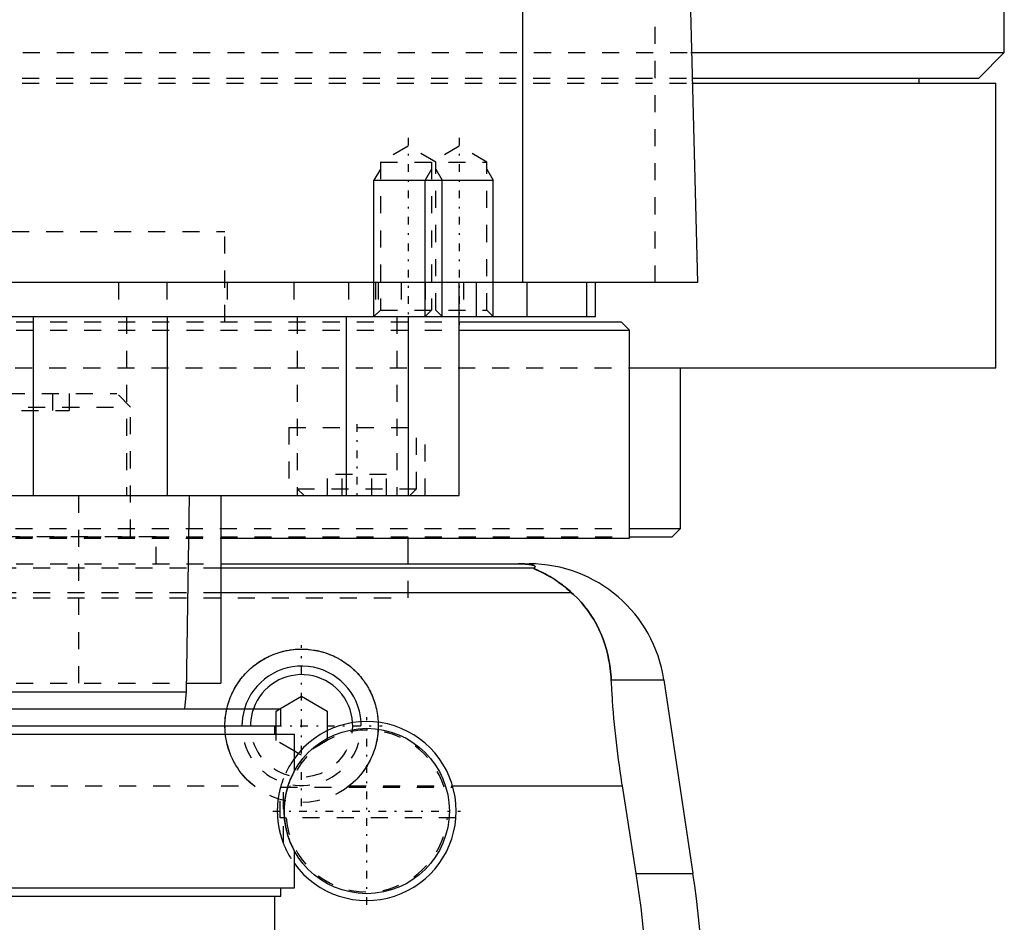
# Model space of a CAD drawing. Extents: x -90 to 90, y -146 to 645.
# Tile 6 of 14: x 22 to 80, y -21 to 32. Entities that reach past the tile are written whole.
import ezdxf

# ---------------------------------------------------------------- set-up
doc = ezdxf.new("R2010")
doc.units = 0
doc.linetypes.add('CENTER', pattern=[1.5, 0.45, -0.5, 0.05, -0.5])
doc.linetypes.add('DASHED', pattern=[2, 1, -1])
for name, color, linetype in [('AM_0', 7, 'CONTINUOUS'), ('AM_10', 7, 'CONTINUOUS'), ('AM_3', 7, 'DASHED'), ('AM_7', 7, 'CENTER')]:
    doc.layers.add(name, color=color, linetype=linetype)

msp = doc.modelspace()

# ---------------------------------------------------------------- linework, layer by layer
at = {"layer": 'AM_0', "color": 7, "linetype": 'CONTINUOUS'}
for p, q in [((80, 30), (80, 291.5)), ((51.744, 16.5), (51.744, 77.05)), ((60.5, 73.35), (62, 16.5)), ((61.608, 30), (80, 30)), ((78.5, 28.5), (80, 30)), ((61.649, 28.5), (78.5, 28.5)), ((75, 28.2), (75, 28.5)), ((61.658, 28.2), (79.5, 28.2)), ((79.5, 11.5), (79.5, 28.2)), ((62, 16.5), (-62, 16.5)), ((48, 4), (48, 16.5)), ((49, 16.5), (49, 14.5)), ((52, 14.5), (52, 16.5)), ((55.474, 16.5), (55.474, 14.5)), ((56, 14.5), (56, 16.5)), ((-56, 14.5), (56, 14.5)), ((23, 14.5), (23, 4)), ((30.85, 14.5), (30.85, 4)), ((41.361, 14.5), (41.361, 4)), ((45.003, 14.5), (45.003, 4)), ((48.014, 14.2), (57.5, 14.2)), ((58, 13.7), (57.5, 14.2)), ((48.014, 13.7), (58, 13.7)), ((58, 1.5), (58, 13.7)), ((58.063, 11.5), (79.5, 11.5)), ((61, 2.08), (61, 11.5)), ((-48, 4), (48, 4)), ((32, -7.5), (32.175, 4)), ((34, 4), (34, -7)), ((58.042, 2.08), (61, 2.08)), ((60.5, 1.58), (61, 2.08)), ((34.039, 1.5), (58, 1.5)), ((45, 0), (45, 1.5)), ((58.019, 1.58), (60.5, 1.58)), ((34, 0), (52.11, 0)), ((52.378, -0.254), (34, -0.254)), ((54.6, -1.693), (34, -1.693)), ((56.932, -6.813), (60.021, -6.813)), ((60.021, -6.813), (61.724, -18.159)), ((-32, -7.5), (32, -7.5)), ((31.9, -8.5), (32, -7.5)), ((32.008, -7), (34, -7)), ((37.482, -8.5), (38.75, -7.768)), ((38.75, -7.768), (40.25, -8.634)), ((-37.525, -8.5), (37.525, -8.5)), ((37.525, -9.5), (37.525, -8.5)), ((40.25, -8.634), (40.25, -9.793)), ((-37.525, -9.5), (37.525, -9.5)), ((37.175, -10), (37.175, -9.5)), ((37.25, -10), (37.25, -9.5)), ((-38.325, -10), (38.325, -10)), ((38.325, -12.163), (38.325, -10)), ((38.557, -11.121), (38.325, -10.987)), ((47.616, -13.032), (57.58, -13.032)), ((58.394, -18.159), (57.58, -13.032)), ((38.325, -19), (38.325, -16.837)), ((58.394, -18.159), (61.724, -18.159)), ((-38.325, -19), (38.325, -19)), ((37.525, -19.5), (37.525, -19)), ((-37.525, -19.5), (37.525, -19.5)), ((37.175, -23), (37.175, -19.5))]:
    msp.add_line(p, q, dxfattribs=at)
for points in [[(52.378, -0.254, 0), (52.391, -0.247, 0), (52.412, -0.231, 0), (52.43, -0.216, 0), (52.437, -0.209, 0), (52.443, -0.201, 0), (52.451, -0.186, 0), (52.454, -0.171, 0), (52.452, -0.157, 0), (52.445, -0.142, 0), (52.432, -0.128, 0), (52.423, -0.121, 0), (52.413, -0.113, 0), (52.386, -0.099, 0), (52.348, -0.084, 0), (52.298, -0.069, 0), (52.234, -0.053, 0), (52.189, -0.045, 0), (52.175, -0.043, 0), (52.16, -0.04, 0), (52.153, -0.039, 0), (52.145, -0.038, 0), (52.129, -0.036, 0), (52.113, -0.033, 0), (52.105, -0.032, 0), (52.096, -0.031, 0), (52.077, -0.029, 0), (52.057, -0.026, 0), (52.046, -0.025, 0), (52.035, -0.024, 0), (52.012, -0.022, 0), (51.988, -0.019, 0), (51.962, -0.017, 0), (51.934, -0.015, 0), (51.905, -0.013, 0), (51.89, -0.012, 0), (51.874, -0.011, 0), (51.842, -0.009, 0), (51.822, -0.008, 0), (51.816, -0.007, 0), (51.81, -0.007, 0), (51.807, -0.007, 0), (51.803, -0.007, 0), (51.797, -0.007, 0), (51.79, -0.006, 0), (51.784, -0.006, 0), (51.777, -0.006, 0), (51.77, -0.005, 0), (51.766, -0.005, 0), (51.763, -0.005, 0), (51.756, -0.005, 0), (51.748, -0.004, 0), (51.741, -0.004, 0), (51.734, -0.004, 0), (51.726, -0.004, 0), (51.723, -0.004, 0), (51.719, -0.003, 0), (51.712, -0.003, 0), (51.704, -0.003, 0), (51.697, -0.003, 0), (51.689, -0.003, 0), (51.682, -0.002, 0), (51.678, -0.002, 0), (51.674, -0.002, 0), (51.666, -0.002, 0), (51.657, -0.002, 0), (51.653, -0.002, 0), (51.649, -0.002, 0), (51.64, -0.001, 0), (51.631, -0.001, 0), (51.627, -0.001, 0), (51.623, -0.001, 0), (51.614, -0.001, 0), (51.605, -0.001, 0), (51.596, -0.001, 0), (51.587, -0.001, 0), (51.579, 0, 0), (51.574, 0, 0), (51.57, 0, 0), (51.562, 0, 0), (51.553, 0, 0), (51.544, 0, 0), (51.535, 0, 0), (51.525, 0, 0), (51.521, 0, 0), (51.516, 0, 0), (51.506, 0, 0), (51.497, 0, 0), (51.492, 0, 0)], [(54.6, -1.693, 0), (54.508, -1.609, 0), (54.325, -1.451, 0), (54.145, -1.305, 0), (54.057, -1.237, 0), (53.97, -1.172, 0), (53.799, -1.049, 0), (53.635, -0.938, 0), (53.477, -0.838, 0), (53.327, -0.748, 0), (53.184, -0.667, 0), (53.116, -0.63, 0), (53.051, -0.595, 0), (52.927, -0.531, 0), (52.812, -0.475, 0), (52.704, -0.424, 0), (52.644, -0.396, 0), (52.628, -0.389, 0), (52.612, -0.382, 0), (52.604, -0.378, 0), (52.596, -0.374, 0), (52.581, -0.367, 0), (52.566, -0.361, 0), (52.551, -0.354, 0), (52.537, -0.347, 0), (52.523, -0.341, 0), (52.516, -0.338, 0), (52.509, -0.335, 0), (52.496, -0.329, 0), (52.484, -0.323, 0), (52.478, -0.32, 0), (52.472, -0.317, 0), (52.46, -0.312, 0), (52.449, -0.307, 0), (52.444, -0.304, 0), (52.439, -0.302, 0), (52.429, -0.297, 0), (52.421, -0.292, 0), (52.412, -0.288, 0), (52.405, -0.284, 0), (52.398, -0.28, 0), (52.395, -0.278, 0), (52.392, -0.276, 0), (52.387, -0.272, 0), (52.383, -0.269, 0), (52.38, -0.266, 0), (52.377, -0.263, 0), (52.376, -0.261, 0), (52.375, -0.26, 0), (52.375, -0.259, 0), (52.376, -0.257, 0), (52.377, -0.255, 0), (52.378, -0.254, 0)], [(56.932, -6.813, 0), (56.922, -6.646, 0), (56.893, -6.315, 0), (56.85, -5.988, 0), (56.824, -5.825, 0), (56.795, -5.664, 0), (56.727, -5.345, 0), (56.647, -5.031, 0), (56.554, -4.722, 0), (56.448, -4.418, 0), (56.329, -4.121, 0), (56.266, -3.975, 0), (56.199, -3.83, 0), (56.056, -3.547, 0), (55.9, -3.271, 0), (55.733, -3.003, 0), (55.554, -2.744, 0), (55.363, -2.494, 0), (55.263, -2.372, 0), (55.16, -2.253, 0), (54.945, -2.021, 0), (54.718, -1.8, 0), (54.6, -1.693, 0)], [(34.362, -8.5, 0), (34.376, -8.442, 0), (34.406, -8.325, 0), (34.439, -8.209, 0), (34.457, -8.152, 0), (34.475, -8.094, 0), (34.514, -7.98, 0), (34.557, -7.867, 0), (34.602, -7.755, 0), (34.65, -7.645, 0), (34.701, -7.535, 0), (34.728, -7.481, 0), (34.755, -7.428, 0), (34.812, -7.322, 0), (34.872, -7.218, 0), (34.934, -7.115, 0), (34.998, -7.015, 0), (35.065, -6.917, 0), (35.099, -6.869, 0), (35.134, -6.821, 0), (35.206, -6.727, 0), (35.279, -6.636, 0), (35.317, -6.591, 0), (35.354, -6.547, 0), (35.431, -6.461, 0), (35.51, -6.377, 0), (35.55, -6.336, 0), (35.59, -6.296, 0), (35.673, -6.217, 0), (35.758, -6.139, 0), (35.846, -6.063, 0), (35.936, -5.988, 0), (36.029, -5.916, 0), (36.077, -5.88, 0), (36.125, -5.845, 0), (36.223, -5.777, 0), (36.323, -5.711, 0), (36.426, -5.647, 0), (36.53, -5.586, 0), (36.637, -5.527, 0), (36.691, -5.499, 0), (36.745, -5.471, 0), (36.855, -5.418, 0), (36.967, -5.368, 0), (37.08, -5.321, 0), (37.195, -5.277, 0), (37.31, -5.237, 0), (37.369, -5.217, 0), (37.427, -5.199, 0), (37.545, -5.164, 0), (37.663, -5.133, 0), (37.782, -5.105, 0), (37.902, -5.081, 0), (38.021, -5.059, 0), (38.081, -5.05, 0), (38.141, -5.041, 0), (38.261, -5.027, 0), (38.38, -5.015, 0), (38.499, -5.007, 0), (38.618, -5.002, 0), (38.736, -5, 0), (38.794, -5, 0), (38.853, -5.001, 0), (38.971, -5.005, 0), (39.09, -5.013, 0), (39.15, -5.018, 0), (39.21, -5.024, 0), (39.329, -5.037, 0), (39.449, -5.055, 0), (39.509, -5.064, 0), (39.569, -5.075, 0), (39.688, -5.099, 0), (39.808, -5.126, 0), (39.926, -5.156, 0), (40.044, -5.19, 0), (40.161, -5.227, 0), (40.219, -5.247, 0), (40.277, -5.267, 0), (40.392, -5.31, 0), (40.505, -5.356, 0), (40.617, -5.406, 0), (40.728, -5.458, 0), (40.837, -5.513, 0), (40.891, -5.542, 0), (40.944, -5.571, 0), (41.049, -5.632, 0), (41.152, -5.695, 0), (41.253, -5.76, 0), (41.351, -5.828, 0), (41.447, -5.898, 0), (41.495, -5.934, 0), (41.541, -5.97, 0), (41.632, -6.044, 0), (41.721, -6.12, 0), (41.807, -6.197, 0), (41.89, -6.276, 0), (41.97, -6.357, 0), (42.01, -6.398, 0), (42.049, -6.44, 0), (42.127, -6.526, 0), (42.203, -6.614, 0), (42.276, -6.705, 0), (42.348, -6.798, 0), (42.418, -6.893, 0), (42.452, -6.942, 0), (42.486, -6.991, 0), (42.551, -7.091, 0), (42.613, -7.192, 0), (42.644, -7.244, 0), (42.673, -7.296, 0), (42.731, -7.402, 0), (42.786, -7.509, 0), (42.812, -7.563, 0), (42.837, -7.618, 0), (42.886, -7.728, 0), (42.932, -7.839, 0), (42.975, -7.952, 0), (43.015, -8.066, 0), (43.052, -8.181, 0), (43.07, -8.239, 0), (43.086, -8.297, 0), (43.117, -8.413, 0), (43.144, -8.53, 0), (43.168, -8.647, 0), (43.19, -8.765, 0), (43.207, -8.883, 0), (43.215, -8.942, 0), (43.222, -9, 0), (43.234, -9.118, 0), (43.242, -9.235, 0), (43.245, -9.293, 0)], [(57.58, -13.032, 0), (57.553, -12.861, 0), (57.501, -12.52, 0), (57.451, -12.18, 0), (57.427, -12.01, 0), (57.403, -11.84, 0), (57.357, -11.498, 0), (57.313, -11.155, 0), (57.27, -10.81, 0), (57.23, -10.464, 0), (57.191, -10.117, 0), (57.173, -9.943, 0), (57.155, -9.769, 0), (57.12, -9.42, 0), (57.088, -9.071, 0), (57.058, -8.723, 0), (57.03, -8.374, 0), (57.004, -8.026, 0), (56.992, -7.852, 0), (56.981, -7.678, 0), (56.96, -7.331, 0), (56.941, -6.985, 0), (56.932, -6.813, 0)], [(57.2, -41.616, 0), (57.366, -40.978, 0), (57.676, -39.685, 0), (57.958, -38.376, 0), (58.088, -37.717, 0), (58.21, -37.055, 0), (58.431, -35.726, 0), (58.62, -34.395, 0), (58.777, -33.067, 0), (58.902, -31.746, 0), (58.995, -30.438, 0), (59.03, -29.791, 0), (59.057, -29.149, 0), (59.089, -27.883, 0), (59.094, -26.642, 0), (59.071, -25.384, 0), (59.018, -24.102, 0), (58.935, -22.799, 0), (58.882, -22.142, 0), (58.821, -21.482, 0), (58.674, -20.156, 0), (58.495, -18.825, 0), (58.394, -18.159, 0)]]:
    msp.add_polyline3d(points, dxfattribs=at)
msp.add_circle((42.575, -14.5), 4.85, dxfattribs=at)
for centre, radius, start, end in [((52.11, -8), 8, 8.53297, 90), ((38.75, -9.5), 3.5, 3.92235, 163.39845), ((38.75, -9.5), 3, 3.51391, 160.52878), ((42.575, -14.5), 5.25, 215.95057, 144.04943), ((2.388, -27.062), 60, 345.96216, 8.53297)]:
    msp.add_arc(centre, radius, start, end, dxfattribs=at)
at = {"layer": 'AM_10', "color": 7, "linetype": 'CONTINUOUS'}
for p, q in [((43.379, 23.156), (43, 22.5)), ((46.379, 23.156), (46, 22.5)), ((46.621, 23.156), (47, 22.5)), ((49.621, 23.156), (50, 22.5)), ((43, 14.5), (43, 22.5)), ((43, 22.5), (50, 22.5)), ((46, 14.5), (46, 22.5)), ((47, 14.5), (47, 22.5)), ((50, 14.5), (50, 22.5))]:
    msp.add_line(p, q, dxfattribs=at)
at = {"layer": 'AM_3', "color": 6, "linetype": 'DASHED'}
for p, q in [((59.5, 16.5), (59.5, 75.489)), ((-61.608, 30), (61.608, 30)), ((-61.649, 28.5), (61.649, 28.5)), ((-61.658, 28.2), (61.658, 28.2)), ((45, 24.5), (43.379, 23.564)), ((46.621, 23.564), (45, 24.5)), ((48, 24.5), (46.379, 23.564)), ((49.621, 23.564), (48, 24.5)), ((43.379, 23.564), (43.379, 14.879)), ((43.379, 23.564), (49.621, 23.564)), ((46.379, 23.564), (46.379, 14.879)), ((46.621, 14.879), (46.621, 23.564)), ((49.621, 14.879), (49.621, 23.564)), ((-34.25, 19.5), (34.25, 19.5)), ((34.25, 14.2), (34.25, 19.5)), ((28, 16.5), (28, 14.5)), ((30.84, 16.5), (30.84, 14.5)), ((34.381, 16.5), (34.381, 14.5)), ((38.286, 16.5), (38.286, 14.5)), ((41.5, 16.5), (41.5, 14.5)), ((43.087, 16.5), (43.087, 14.5)), ((43.236, 16.5), (43.236, 14.5)), ((44.587, 16.5), (44.587, 14.5)), ((46, 16.5), (46, 14.5)), ((48.25, 16.5), (48.25, 14.5)), ((28.477, 14.5), (28.477, 4)), ((38.5, 14.5), (38.5, 4)), ((43.379, 14.879), (43, 14.5)), ((43.379, 14.879), (49.621, 14.879)), ((44.341, 14.5), (44.341, 4)), ((46.379, 14.879), (46, 14.5)), ((47, 14.5), (46.621, 14.879)), ((50, 14.5), (49.621, 14.879)), ((-48.014, 14.2), (48.014, 14.2)), ((-48.014, 13.7), (48.014, 13.7)), ((-58.063, 11.5), (58.063, 11.5)), ((13.504, 10), (27.904, 10)), ((24.137, 10), (24.137, 9)), ((25.097, 10), (25.097, 9)), ((28.704, 9.2), (27.904, 10)), ((12.704, 9.2), (28.704, 9.2)), ((16.311, 9), (25.097, 9)), ((28.704, 1.6), (28.704, 9.2)), ((38, 8), (38, 4)), ((38, 8), (46, 8)), ((45.5, 4.4), (45.5, 8)), ((46, 4), (46, 8)), ((40.268, 4), (40.268, 5.25)), ((43.732, 5.25), (40.268, 5.25)), ((41.134, 4), (41.134, 5.25)), ((42.866, 4), (42.866, 5.25)), ((43.732, 4), (43.732, 5.25)), ((38.5, 4.4), (38.9, 4)), ((38.5, 4.4), (45.5, 4.4)), ((45.1, 4), (45.5, 4.4)), ((25.65, 4), (25.65, -7)), ((-58.042, 2.08), (58.042, 2.08)), ((-58.019, 1.58), (58.019, 1.58)), ((-34.039, 1.5), (34.039, 1.5)), ((11.204, 1.6), (30.204, 1.6)), ((30.204, 0), (30.204, 1.6)), ((45, 1.5), (45, 1.58)), ((-34, 0), (34, 0)), ((45, -2), (45, 0)), ((34, -0.254), (-34, -0.254)), ((34, -1.693), (-34, -1.693)), ((-45, -2), (45, -2)), ((-45, -2), (45, -2)), ((-32.008, -7), (32.008, -7)), ((37.25, -8.634), (37.482, -8.5)), ((37.25, -9.5), (37.25, -8.634)), ((40.25, -9.793), (40.25, -10.366)), ((37.25, -10.366), (37.25, -10)), ((38.325, -10.987), (37.25, -10.366)), ((40.25, -10.366), (38.75, -11.232)), ((38.75, -11.232), (38.557, -11.121)), ((37.68, -16.399), (37.68, -12.601)), ((-35.962, -13.032), (35.962, -13.032)), ((37.5, -14.9), (37.5, -13.156)), ((37.515, -13.1), (47.635, -13.1)), ((41.538, -13.032), (47.616, -13.032)), ((47.81, -14.9), (37.5, -14.9))]:
    msp.add_line(p, q, dxfattribs=at)
for points in [[(51.492, 0, 0), (51.497, 0, 0), (51.506, 0, 0), (51.516, 0, 0), (51.521, 0, 0), (51.525, 0, 0), (51.535, 0, 0), (51.544, 0, 0), (51.553, 0, 0), (51.562, 0, 0), (51.57, 0, 0), (51.574, 0, 0), (51.579, 0, 0), (51.587, -0.001, 0), (51.596, -0.001, 0), (51.605, -0.001, 0), (51.614, -0.001, 0), (51.623, -0.001, 0), (51.627, -0.001, 0), (51.631, -0.001, 0), (51.64, -0.001, 0), (51.649, -0.002, 0), (51.653, -0.002, 0), (51.657, -0.002, 0), (51.666, -0.002, 0), (51.674, -0.002, 0), (51.678, -0.002, 0), (51.682, -0.002, 0), (51.689, -0.003, 0), (51.697, -0.003, 0), (51.704, -0.003, 0), (51.712, -0.003, 0), (51.719, -0.003, 0), (51.723, -0.004, 0), (51.726, -0.004, 0), (51.734, -0.004, 0), (51.741, -0.004, 0), (51.748, -0.004, 0), (51.756, -0.005, 0), (51.763, -0.005, 0), (51.766, -0.005, 0), (51.77, -0.005, 0), (51.777, -0.006, 0), (51.784, -0.006, 0), (51.79, -0.006, 0), (51.797, -0.007, 0), (51.803, -0.007, 0), (51.807, -0.007, 0), (51.81, -0.007, 0), (51.816, -0.007, 0), (51.822, -0.008, 0), (51.842, -0.009, 0), (51.874, -0.011, 0), (51.89, -0.012, 0), (51.905, -0.013, 0), (51.934, -0.015, 0), (51.962, -0.017, 0), (51.988, -0.019, 0), (52.012, -0.022, 0), (52.035, -0.024, 0), (52.046, -0.025, 0), (52.057, -0.026, 0), (52.077, -0.029, 0), (52.096, -0.031, 0), (52.105, -0.032, 0), (52.113, -0.033, 0), (52.129, -0.036, 0), (52.145, -0.038, 0), (52.153, -0.039, 0), (52.16, -0.04, 0), (52.175, -0.043, 0), (52.189, -0.045, 0), (52.234, -0.053, 0), (52.298, -0.069, 0), (52.348, -0.084, 0), (52.386, -0.099, 0), (52.413, -0.113, 0), (52.423, -0.121, 0), (52.432, -0.128, 0), (52.445, -0.142, 0), (52.452, -0.157, 0), (52.454, -0.171, 0), (52.451, -0.186, 0), (52.443, -0.201, 0), (52.437, -0.209, 0), (52.43, -0.216, 0), (52.412, -0.231, 0), (52.391, -0.247, 0), (52.378, -0.254, 0)], [(52.378, -0.254, 0), (52.377, -0.255, 0), (52.376, -0.256, 0), (52.375, -0.258, 0), (52.375, -0.259, 0), (52.376, -0.26, 0), (52.377, -0.263, 0), (52.379, -0.265, 0), (52.381, -0.268, 0), (52.385, -0.271, 0), (52.389, -0.274, 0), (52.391, -0.275, 0), (52.394, -0.277, 0), (52.4, -0.281, 0), (52.406, -0.284, 0), (52.413, -0.288, 0), (52.421, -0.292, 0), (52.429, -0.296, 0), (52.433, -0.299, 0), (52.438, -0.301, 0), (52.447, -0.306, 0), (52.457, -0.31, 0), (52.462, -0.313, 0), (52.468, -0.315, 0), (52.479, -0.321, 0), (52.49, -0.326, 0), (52.496, -0.329, 0), (52.502, -0.331, 0), (52.514, -0.337, 0), (52.527, -0.343, 0), (52.54, -0.349, 0), (52.553, -0.355, 0), (52.567, -0.361, 0), (52.574, -0.364, 0), (52.581, -0.368, 0), (52.595, -0.374, 0), (52.61, -0.381, 0), (52.663, -0.405, 0), (52.763, -0.452, 0), (52.876, -0.506, 0), (52.999, -0.568, 0), (53.064, -0.602, 0), (53.132, -0.638, 0), (53.273, -0.717, 0), (53.426, -0.807, 0), (53.588, -0.908, 0), (53.758, -1.021, 0), (53.936, -1.147, 0), (54.027, -1.214, 0), (54.12, -1.286, 0), (54.309, -1.438, 0), (54.502, -1.605, 0), (54.6, -1.693, 0)], [(54.6, -1.693, 0), (54.718, -1.8, 0), (54.945, -2.021, 0), (55.16, -2.253, 0), (55.263, -2.372, 0), (55.363, -2.494, 0), (55.554, -2.744, 0), (55.733, -3.004, 0), (55.901, -3.271, 0), (56.056, -3.547, 0), (56.199, -3.831, 0), (56.266, -3.975, 0), (56.33, -4.121, 0), (56.448, -4.419, 0), (56.554, -4.722, 0), (56.647, -5.031, 0), (56.727, -5.345, 0), (56.795, -5.664, 0), (56.824, -5.825, 0), (56.85, -5.988, 0), (56.893, -6.315, 0), (56.922, -6.646, 0), (56.932, -6.813, 0)], [(34.25, -9.5, 0), (34.25, -9.472, 0), (34.251, -9.418, 0), (34.252, -9.363, 0), (34.253, -9.335, 0), (34.254, -9.307, 0), (34.257, -9.252, 0), (34.26, -9.197, 0), (34.264, -9.141, 0), (34.269, -9.085, 0), (34.275, -9.03, 0), (34.278, -9.002, 0), (34.281, -8.974, 0), (34.288, -8.918, 0), (34.295, -8.862, 0), (34.304, -8.807, 0), (34.313, -8.751, 0), (34.323, -8.695, 0), (34.328, -8.667, 0), (34.333, -8.639, 0), (34.344, -8.584, 0), (34.356, -8.528, 0), (34.362, -8.5, 0)], [(34.278, -10, 0), (34.269, -9.915, 0), (34.257, -9.748, 0), (34.251, -9.582, 0), (34.25, -9.5, 0)], [(43.246, -9.697, 0), (43.24, -9.8, 0), (43.221, -10.01, 0), (43.192, -10.221, 0), (43.173, -10.326, 0), (43.152, -10.432, 0), (43.103, -10.642, 0), (43.042, -10.852, 0), (42.972, -11.058, 0), (42.891, -11.262, 0), (42.8, -11.461, 0), (42.751, -11.559, 0), (42.7, -11.656, 0), (42.591, -11.845, 0), (42.473, -12.027, 0), (42.348, -12.203, 0), (42.215, -12.371, 0), (42.076, -12.531, 0), (42.005, -12.607, 0), (41.932, -12.682, 0), (41.781, -12.826, 0), (41.621, -12.965, 0), (41.538, -13.032, 0)], [(43.245, -9.293, 0), (43.248, -9.361, 0), (43.25, -9.495, 0), (43.248, -9.629, 0), (43.246, -9.697, 0)], [(35.962, -13.032, 0), (35.885, -12.97, 0), (35.738, -12.843, 0), (35.597, -12.711, 0), (35.53, -12.644, 0), (35.464, -12.574, 0), (35.335, -12.43, 0), (35.21, -12.279, 0), (35.092, -12.12, 0), (34.979, -11.956, 0), (34.874, -11.786, 0), (34.824, -11.699, 0), (34.776, -11.611, 0), (34.685, -11.431, 0), (34.603, -11.247, 0), (34.529, -11.06, 0), (34.464, -10.87, 0), (34.407, -10.678, 0), (34.382, -10.581, 0), (34.359, -10.485, 0), (34.32, -10.29, 0), (34.29, -10.096, 0), (34.278, -10, 0)], [(37.68, -12.601, 0), (37.655, -12.669, 0), (37.603, -12.815, 0), (37.552, -12.974, 0), (37.527, -13.059, 0), (37.522, -13.074, 0), (37.514, -13.104, 0), (37.506, -13.133, 0), (37.502, -13.149, 0), (37.498, -13.164, 0), (37.49, -13.195, 0), (37.482, -13.226, 0), (37.474, -13.258, 0), (37.466, -13.29, 0), (37.459, -13.323, 0), (37.455, -13.339, 0), (37.451, -13.356, 0), (37.444, -13.39, 0), (37.436, -13.424, 0), (37.429, -13.459, 0), (37.422, -13.494, 0), (37.415, -13.53, 0), (37.412, -13.548, 0), (37.409, -13.567, 0), (37.402, -13.605, 0), (37.395, -13.644, 0), (37.389, -13.684, 0), (37.382, -13.726, 0), (37.376, -13.768, 0), (37.373, -13.79, 0), (37.37, -13.811, 0), (37.365, -13.856, 0), (37.359, -13.901, 0), (37.354, -13.946, 0), (37.35, -13.993, 0), (37.345, -14.04, 0), (37.343, -14.064, 0), (37.341, -14.088, 0), (37.338, -14.136, 0), (37.335, -14.184, 0), (37.332, -14.233, 0), (37.33, -14.282, 0), (37.328, -14.33, 0), (37.327, -14.355, 0), (37.326, -14.379, 0), (37.325, -14.428, 0), (37.325, -14.476, 0), (37.325, -14.5, 0), (37.325, -14.524, 0), (37.325, -14.572, 0), (37.326, -14.621, 0), (37.327, -14.645, 0), (37.328, -14.67, 0), (37.33, -14.718, 0), (37.332, -14.767, 0), (37.335, -14.816, 0), (37.338, -14.864, 0), (37.341, -14.912, 0), (37.343, -14.936, 0), (37.345, -14.96, 0), (37.35, -15.007, 0), (37.354, -15.054, 0), (37.359, -15.099, 0), (37.365, -15.144, 0), (37.37, -15.189, 0), (37.373, -15.21, 0), (37.376, -15.232, 0), (37.382, -15.274, 0), (37.389, -15.316, 0), (37.395, -15.356, 0), (37.402, -15.395, 0), (37.409, -15.433, 0), (37.412, -15.452, 0), (37.415, -15.47, 0), (37.422, -15.506, 0), (37.429, -15.541, 0), (37.436, -15.576, 0), (37.444, -15.61, 0), (37.451, -15.644, 0), (37.455, -15.661, 0), (37.459, -15.677, 0), (37.466, -15.71, 0), (37.474, -15.742, 0), (37.482, -15.774, 0), (37.49, -15.805, 0), (37.498, -15.836, 0), (37.502, -15.851, 0), (37.506, -15.867, 0), (37.514, -15.896, 0), (37.522, -15.926, 0), (37.527, -15.941, 0), (37.531, -15.955, 0), (37.539, -15.984, 0), (37.547, -16.012, 0), (37.552, -16.026, 0), (37.556, -16.04, 0), (37.564, -16.067, 0), (37.573, -16.094, 0), (37.603, -16.185, 0), (37.655, -16.331, 0), (37.68, -16.399, 0)], [(38.325, -12.163, 0), (38.323, -12.167, 0), (38.304, -12.202, 0), (38.266, -12.275, 0), (38.239, -12.327, 0), (38.208, -12.391, 0), (38.165, -12.481, 0), (38.152, -12.509, 0), (38.139, -12.54, 0), (38.132, -12.555, 0), (38.125, -12.572, 0), (38.111, -12.605, 0), (38.096, -12.64, 0), (38.081, -12.677, 0), (38.065, -12.715, 0), (38.05, -12.756, 0), (38.042, -12.776, 0), (38.034, -12.798, 0), (38.017, -12.842, 0), (38.001, -12.888, 0), (37.984, -12.937, 0), (37.967, -12.988, 0), (37.949, -13.042, 0), (37.941, -13.069, 0), (37.932, -13.098, 0), (37.915, -13.157, 0), (37.897, -13.22, 0), (37.879, -13.286, 0), (37.862, -13.356, 0), (37.844, -13.431, 0), (37.836, -13.471, 0), (37.827, -13.511, 0), (37.81, -13.598, 0), (37.8, -13.652, 0), (37.797, -13.669, 0), (37.794, -13.685, 0), (37.793, -13.693, 0), (37.791, -13.702, 0), (37.788, -13.719, 0), (37.786, -13.736, 0), (37.783, -13.753, 0), (37.78, -13.771, 0), (37.777, -13.789, 0), (37.776, -13.798, 0), (37.775, -13.807, 0), (37.772, -13.826, 0), (37.769, -13.845, 0), (37.767, -13.864, 0), (37.764, -13.883, 0), (37.762, -13.902, 0), (37.761, -13.912, 0), (37.76, -13.922, 0), (37.757, -13.942, 0), (37.755, -13.962, 0), (37.753, -13.982, 0), (37.751, -14.003, 0), (37.748, -14.023, 0), (37.747, -14.034, 0), (37.746, -14.044, 0), (37.745, -14.065, 0), (37.743, -14.086, 0), (37.742, -14.097, 0), (37.741, -14.108, 0), (37.739, -14.129, 0), (37.738, -14.151, 0), (37.737, -14.162, 0), (37.736, -14.173, 0), (37.735, -14.195, 0), (37.733, -14.217, 0), (37.732, -14.239, 0), (37.731, -14.261, 0), (37.73, -14.284, 0), (37.729, -14.295, 0), (37.729, -14.306, 0), (37.728, -14.329, 0), (37.727, -14.352, 0), (37.727, -14.374, 0), (37.726, -14.397, 0), (37.726, -14.42, 0), (37.725, -14.431, 0), (37.725, -14.443, 0), (37.725, -14.466, 0), (37.725, -14.489, 0), (37.725, -14.5, 0), (37.725, -14.511, 0), (37.725, -14.534, 0), (37.725, -14.557, 0), (37.725, -14.569, 0), (37.726, -14.58, 0), (37.726, -14.603, 0), (37.727, -14.626, 0), (37.727, -14.648, 0), (37.728, -14.671, 0), (37.729, -14.694, 0), (37.729, -14.705, 0), (37.73, -14.716, 0), (37.731, -14.739, 0), (37.732, -14.761, 0), (37.733, -14.783, 0), (37.735, -14.805, 0), (37.736, -14.827, 0), (37.737, -14.838, 0), (37.738, -14.849, 0), (37.739, -14.871, 0), (37.741, -14.892, 0), (37.742, -14.903, 0), (37.743, -14.914, 0), (37.745, -14.935, 0), (37.746, -14.956, 0), (37.747, -14.966, 0), (37.748, -14.977, 0), (37.751, -14.997, 0), (37.753, -15.018, 0), (37.755, -15.038, 0), (37.757, -15.058, 0), (37.76, -15.078, 0), (37.761, -15.088, 0), (37.762, -15.098, 0), (37.764, -15.117, 0), (37.767, -15.136, 0), (37.769, -15.155, 0), (37.772, -15.174, 0), (37.775, -15.193, 0), (37.776, -15.202, 0), (37.777, -15.211, 0), (37.78, -15.229, 0), (37.783, -15.247, 0), (37.786, -15.264, 0), (37.788, -15.281, 0), (37.791, -15.298, 0), (37.793, -15.307, 0), (37.794, -15.315, 0), (37.797, -15.331, 0), (37.8, -15.348, 0), (37.81, -15.402, 0), (37.827, -15.489, 0), (37.836, -15.529, 0), (37.844, -15.569, 0), (37.862, -15.644, 0), (37.879, -15.714, 0), (37.897, -15.78, 0), (37.915, -15.843, 0), (37.932, -15.902, 0), (37.941, -15.931, 0), (37.949, -15.958, 0), (37.967, -16.012, 0), (37.984, -16.063, 0), (38.001, -16.112, 0), (38.017, -16.158, 0), (38.034, -16.202, 0), (38.042, -16.224, 0), (38.05, -16.244, 0), (38.065, -16.285, 0), (38.081, -16.323, 0), (38.096, -16.36, 0), (38.111, -16.395, 0), (38.125, -16.428, 0), (38.132, -16.445, 0), (38.139, -16.46, 0), (38.152, -16.491, 0), (38.165, -16.519, 0), (38.208, -16.609, 0), (38.239, -16.673, 0), (38.266, -16.725, 0), (38.304, -16.798, 0), (38.323, -16.833, 0), (38.325, -16.837, 0)]]:
    msp.add_polyline3d(points, dxfattribs=at)
msp.add_circle((38.75, -9.5), 4.5, dxfattribs=at)
for centre, radius, start, end in [((38.75, -9.5), 3.5, 163.39845, 3.92235), ((38.75, -9.5), 3, 160.52878, 3.51391), ((42.575, -14.5), 4.75, 17.14176, 162.85824), ((42.575, -14.5), 5.25, 144.04943, 158.79975), ((42.575, -14.5), 4.75, 184.83063, 355.16937), ((42.575, -14.5), 5.25, 201.20025, 215.95057)]:
    msp.add_arc(centre, radius, start, end, dxfattribs=at)
at = {"layer": 'AM_7', "color": 4, "linetype": 'CENTER'}
for p, q in [((45, 25), (45, 14)), ((48, 25), (48, 14)), ((42, 8.2), (42, 3.8)), ((38.75, -14.225), (38.75, -4.775)), ((42.575, -20.012), (42.575, -8.988)), ((34.025, -9.5), (43.475, -9.5)), ((37.063, -14.5), (48.087, -14.5))]:
    msp.add_line(p, q, dxfattribs=at)

doc.saveas('drawing.dxf')
